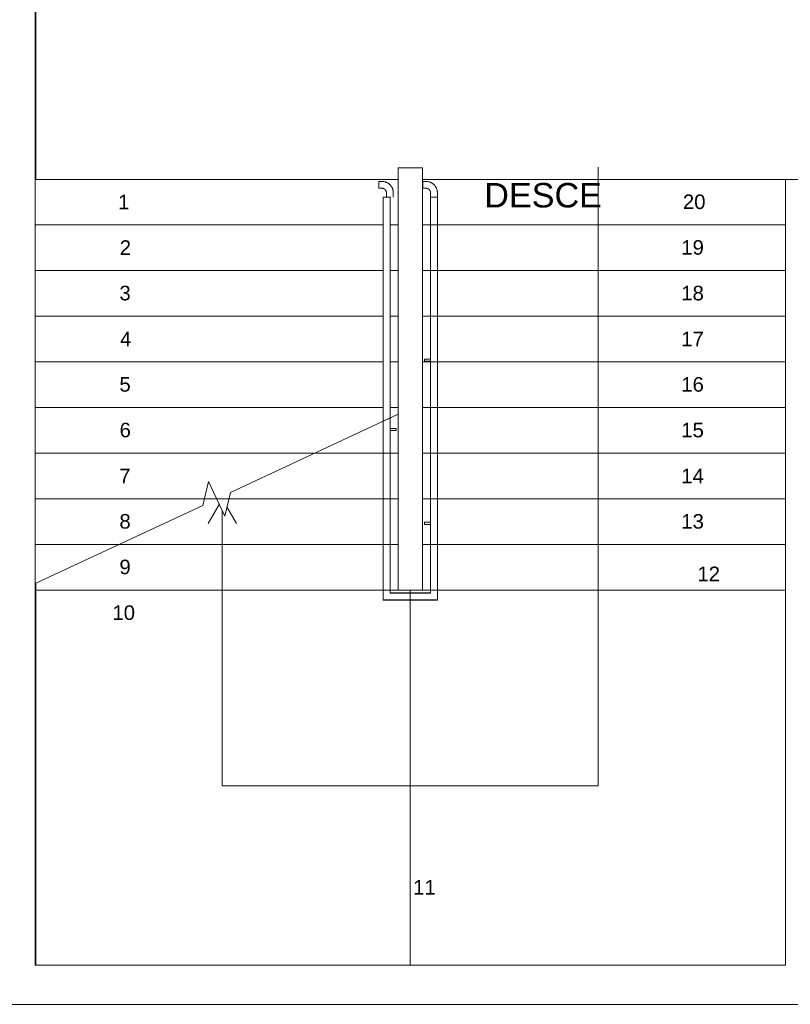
# Model space of a CAD drawing. Header units: millimetres. Extents: x 567 to 934, y -1 to 364.
# Tile 209 of 256: x 625 to 635, y 146 to 158. Entities that reach past the tile are written whole.
import ezdxf

# ---------------------------------------------------------------- set-up
doc = ezdxf.new("R2010")
doc.units = ezdxf.units.MM
doc.header["$MEASUREMENT"] = 0
doc.linetypes.add('NULL', pattern=[0])
doc.layers.add('ARQ FINA', color=8, linetype='Continuous')
doc.layers.add('Balaústres', color=250, linetype='Continuous', lineweight=13)
doc.styles.add('Arial', font='arial.ttf')

msp = doc.modelspace()

# ---------------------------------------------------------------- linework, layer by layer
at = {"layer": 'ARQ FINA', "lineweight": 5}
for p, q in [((625.489, 151.355), (625.489, 158.879)), ((625.499, 158.889), (625.499, 155.835)), ((629.939, 155.975), (629.939, 150.795)), ((630.239, 155.975), (629.939, 155.975)), ((630.239, 150.795), (630.239, 155.975)), ((632.394, 155.835), (632.394, 155.985)), ((629.939, 155.835), (625.489, 155.835)), ((630.239, 155.835), (634.689, 155.835)), ((630.239, 155.835), (634.689, 155.835)), ((630.239, 150.795), (630.239, 155.835)), ((630.239, 155.835), (634.689, 155.835)), ((632.394, 155.275), (632.394, 155.835)), ((634.969, 155.835), (634.689, 155.835)), ((634.689, 146.195), (634.689, 155.835)), ((634.689, 155.835), (634.689, 146.195)), ((629.757, 155.615), (629.799, 155.615)), ((629.757, 155.615), (629.757, 152.868)), ((629.801, 155.615), (629.841, 155.615)), ((629.841, 155.615), (629.841, 152.907)), ((630.337, 155.615), (630.378, 155.615)), ((630.337, 155.615), (630.337, 155.275)), ((630.337, 155.615), (630.421, 155.615)), ((630.337, 155.275), (630.337, 155.615)), ((630.337, 155.615), (630.421, 155.615)), ((630.337, 155.275), (630.337, 155.615)), ((630.379, 155.615), (630.421, 155.615)), ((630.421, 155.615), (630.421, 155.275)), ((630.421, 155.275), (630.421, 155.615)), ((630.421, 155.275), (630.421, 155.615)), ((629.757, 155.275), (625.489, 155.275)), ((629.939, 155.275), (629.841, 155.275)), ((630.239, 155.275), (630.337, 155.275)), ((630.239, 155.275), (634.689, 155.275)), ((630.239, 155.275), (634.689, 155.275)), ((630.337, 155.275), (630.337, 150.757)), ((630.337, 150.761), (630.337, 155.275)), ((630.337, 150.761), (630.337, 155.275)), ((630.421, 155.275), (634.689, 155.275)), ((630.421, 155.275), (630.421, 150.673)), ((630.421, 150.677), (630.421, 155.275)), ((630.421, 150.677), (630.421, 155.275)), ((632.394, 154.715), (632.394, 155.275)), ((629.757, 154.715), (625.489, 154.715)), ((629.939, 154.715), (629.841, 154.715)), ((630.239, 154.715), (630.337, 154.715)), ((630.239, 154.715), (634.689, 154.715)), ((630.239, 154.715), (634.689, 154.715)), ((630.421, 154.715), (634.689, 154.715)), ((632.394, 154.155), (632.394, 154.715)), ((629.757, 154.155), (625.489, 154.155)), ((629.939, 154.155), (629.841, 154.155)), ((630.239, 154.155), (630.337, 154.155)), ((630.239, 154.155), (634.689, 154.155)), ((630.239, 154.155), (634.689, 154.155)), ((630.421, 154.155), (634.689, 154.155)), ((632.394, 153.595), (632.394, 154.155)), ((629.757, 153.595), (625.489, 153.595)), ((629.939, 153.595), (629.841, 153.595)), ((630.239, 153.595), (630.337, 153.595)), ((630.239, 153.595), (634.689, 153.595)), ((630.239, 153.595), (634.689, 153.595)), ((630.421, 153.595), (634.689, 153.595)), ((632.394, 153.035), (632.394, 153.595)), ((629.757, 153.035), (625.489, 153.035)), ((629.939, 153.035), (629.841, 153.035)), ((630.239, 153.035), (630.337, 153.035)), ((630.239, 153.035), (634.689, 153.035)), ((630.239, 153.035), (634.689, 153.035)), ((630.421, 153.035), (634.689, 153.035)), ((632.394, 152.475), (632.394, 153.035)), ((629.757, 152.868), (629.841, 152.907)), ((629.757, 152.868), (629.841, 152.907)), ((629.757, 150.673), (629.757, 152.868)), ((629.757, 152.868), (629.757, 150.677)), ((629.757, 152.868), (629.757, 150.677)), ((629.841, 150.757), (629.841, 152.907)), ((629.841, 152.907), (629.841, 150.761)), ((629.841, 152.907), (629.841, 150.761)), ((628.915, 152.475), (625.489, 152.475)), ((629.757, 152.475), (628.915, 152.475)), ((629.939, 152.475), (628.915, 152.475)), ((629.939, 152.475), (628.915, 152.475)), ((629.939, 152.475), (629.841, 152.475)), ((630.239, 152.475), (630.337, 152.475)), ((630.239, 152.475), (634.689, 152.475)), ((630.239, 152.475), (634.689, 152.475)), ((630.421, 152.475), (634.689, 152.475)), ((632.394, 151.915), (632.394, 152.475)), ((627.564, 151.915), (625.489, 151.915)), ((627.714, 151.915), (627.564, 151.915)), ((627.714, 151.915), (627.564, 151.915)), ((627.714, 151.915), (627.564, 151.915)), ((627.746, 151.848), (627.611, 151.615)), ((627.865, 151.915), (627.714, 151.915)), ((629.757, 151.915), (627.865, 151.915)), ((629.939, 151.915), (627.865, 151.915)), ((629.939, 151.915), (627.865, 151.915)), ((629.939, 151.915), (629.841, 151.915)), ((629.939, 151.906), (629.939, 150.795)), ((630.239, 151.915), (630.337, 151.915)), ((630.239, 151.915), (634.689, 151.915)), ((630.239, 151.915), (634.689, 151.915)), ((630.421, 151.915), (634.689, 151.915)), ((632.394, 151.355), (632.394, 151.915)), ((627.784, 151.765), (627.784, 151.355)), ((627.841, 151.817), (627.958, 151.615)), ((625.489, 151.355), (625.489, 150.878)), ((626.513, 151.355), (625.489, 151.355)), ((629.757, 151.355), (626.513, 151.355)), ((629.939, 151.355), (626.513, 151.355)), ((629.939, 151.355), (626.513, 151.355)), ((627.784, 151.355), (627.784, 150.795)), ((629.939, 151.355), (629.841, 151.355)), ((630.239, 151.355), (630.337, 151.355)), ((630.239, 151.355), (634.689, 151.355)), ((630.239, 151.355), (634.689, 151.355)), ((630.421, 151.355), (634.689, 151.355)), ((632.394, 150.795), (632.394, 151.355)), ((625.489, 146.195), (625.489, 150.878)), ((625.499, 150.883), (625.499, 146.195)), ((629.939, 150.795), (625.489, 150.795)), ((629.939, 150.795), (625.489, 150.795)), ((629.757, 150.795), (625.499, 150.795)), ((627.784, 150.795), (627.784, 148.395)), ((629.939, 150.795), (629.841, 150.795)), ((629.841, 150.761), (630.337, 150.761)), ((629.841, 150.761), (630.337, 150.761)), ((630.337, 150.757), (629.841, 150.757)), ((629.939, 150.795), (630.239, 150.795)), ((629.939, 150.795), (630.239, 150.795)), ((630.089, 150.795), (630.089, 150.757)), ((630.089, 150.795), (630.089, 146.195)), ((630.089, 150.795), (630.089, 146.195)), ((630.239, 150.795), (630.337, 150.795)), ((630.239, 150.795), (634.689, 150.795)), ((630.239, 150.795), (634.689, 150.795)), ((630.421, 150.795), (634.689, 150.795)), ((632.394, 148.395), (632.394, 150.795)), ((629.757, 150.677), (630.421, 150.677)), ((629.757, 150.677), (630.421, 150.677)), ((630.421, 150.673), (629.757, 150.673)), ((630.089, 150.673), (630.089, 146.195)), ((627.784, 148.395), (630.089, 148.395)), ((630.089, 148.395), (632.394, 148.395)), ((634.689, 146.195), (625.489, 146.195)), ((626.631, 146.195), (634.689, 146.195)), ((604.3, 145.715), (638.141, 145.715)), ((612.109, 145.715), (634.969, 145.715))]:
    msp.add_line(p, q, dxfattribs=at)
at = {"layer": 'ARQ FINA', "linetype": 'Continuous', "lineweight": 5}
for p, q in [((629.939, 155.835), (625.489, 155.835)), ((629.757, 155.275), (625.489, 155.275)), ((629.939, 155.275), (629.841, 155.275)), ((630.239, 155.275), (630.337, 155.275)), ((630.421, 155.275), (634.689, 155.275)), ((629.757, 154.715), (625.489, 154.715)), ((629.939, 154.715), (629.841, 154.715)), ((630.239, 154.715), (630.337, 154.715)), ((630.421, 154.715), (634.689, 154.715)), ((629.757, 154.155), (625.489, 154.155)), ((629.939, 154.155), (629.841, 154.155)), ((630.239, 154.155), (630.337, 154.155)), ((630.421, 154.155), (634.689, 154.155)), ((629.757, 153.595), (625.489, 153.595)), ((629.939, 153.595), (629.841, 153.595)), ((630.239, 153.595), (630.337, 153.595)), ((630.421, 153.595), (634.689, 153.595)), ((629.757, 153.035), (625.489, 153.035)), ((629.939, 153.035), (629.841, 153.035)), ((630.239, 153.035), (630.337, 153.035)), ((630.421, 153.035), (634.689, 153.035)), ((627.884, 151.995), (629.939, 152.953)), ((628.915, 152.475), (625.489, 152.475)), ((629.757, 152.475), (628.915, 152.475)), ((629.939, 152.475), (629.841, 152.475)), ((630.239, 152.475), (630.337, 152.475)), ((630.421, 152.475), (634.689, 152.475)), ((627.544, 151.836), (627.615, 152.128)), ((627.615, 152.128), (627.813, 151.703)), ((627.813, 151.703), (627.884, 151.995)), ((627.564, 151.915), (625.489, 151.915)), ((625.489, 150.878), (627.544, 151.836)), ((627.714, 151.915), (627.564, 151.915)), ((627.865, 151.915), (627.714, 151.915)), ((629.757, 151.915), (627.865, 151.915)), ((629.939, 151.915), (629.841, 151.915)), ((630.239, 151.915), (630.337, 151.915)), ((630.421, 151.915), (634.689, 151.915)), ((626.513, 151.355), (625.489, 151.355)), ((629.757, 151.355), (626.513, 151.355)), ((629.939, 151.355), (629.841, 151.355)), ((630.239, 151.355), (630.337, 151.355)), ((630.421, 151.355), (634.689, 151.355)), ((629.757, 150.795), (625.499, 150.795)), ((629.939, 150.795), (629.841, 150.795)), ((630.089, 150.795), (630.089, 150.757)), ((630.239, 150.795), (630.337, 150.795)), ((630.421, 150.795), (634.689, 150.795)), ((630.089, 150.673), (630.089, 146.195))]:
    msp.add_line(p, q, dxfattribs=at)
at = {"layer": 'Balaústres', "lineweight": 5}
for p, q in [((629.742, 155.809), (629.705, 155.809)), ((629.705, 155.809), (629.705, 155.725)), ((630.282, 155.809), (630.245, 155.809)), ((630.245, 155.809), (630.245, 155.725)), ((629.705, 155.725), (629.742, 155.725)), ((630.245, 155.725), (630.282, 155.725)), ((629.797, 155.67), (629.797, 155.615)), ((629.832, 155.615), (629.845, 155.615)), ((629.881, 155.615), (629.881, 155.67)), ((630.337, 155.67), (630.337, 155.615)), ((630.373, 155.615), (630.386, 155.615)), ((630.421, 155.615), (630.421, 155.67)), ((630.337, 153.628), (630.265, 153.628)), ((630.265, 153.628), (630.265, 153.603)), ((630.265, 153.603), (630.337, 153.603)), ((629.914, 152.778), (629.841, 152.778)), ((629.841, 152.753), (629.914, 152.753)), ((629.914, 152.753), (629.914, 152.778)), ((630.337, 151.628), (630.265, 151.628)), ((630.265, 151.628), (630.265, 151.603)), ((630.265, 151.603), (630.337, 151.603))]:
    msp.add_line(p, q, dxfattribs=at)
for points in [[(629.881, 155.67), (629.88, 155.676), (629.88, 155.682), (629.88, 155.687), (629.879, 155.693), (629.878, 155.698), (629.877, 155.703), (629.875, 155.709), (629.874, 155.714), (629.872, 155.719), (629.87, 155.725), (629.867, 155.73), (629.865, 155.735), (629.862, 155.74), (629.859, 155.744), (629.856, 155.749), (629.853, 155.753), (629.85, 155.758), (629.846, 155.762), (629.842, 155.766), (629.838, 155.77), (629.834, 155.774), (629.83, 155.778), (629.826, 155.781), (629.821, 155.784), (629.817, 155.787), (629.812, 155.79), (629.807, 155.793), (629.802, 155.796), (629.797, 155.798), (629.792, 155.8), (629.787, 155.802), (629.781, 155.804), (629.776, 155.805), (629.771, 155.806), (629.765, 155.807), (629.76, 155.808), (629.754, 155.809), (629.749, 155.809), (629.743, 155.809), (629.742, 155.809)], [(629.881, 155.67), (629.88, 155.676), (629.88, 155.682), (629.88, 155.687), (629.879, 155.693), (629.878, 155.698), (629.877, 155.703), (629.875, 155.709), (629.874, 155.714), (629.872, 155.719), (629.87, 155.725), (629.867, 155.73), (629.865, 155.735), (629.862, 155.74), (629.859, 155.744), (629.856, 155.749), (629.853, 155.753), (629.85, 155.758), (629.846, 155.762), (629.842, 155.766), (629.838, 155.77), (629.834, 155.774), (629.83, 155.778), (629.826, 155.781), (629.821, 155.784), (629.817, 155.787), (629.812, 155.79), (629.807, 155.793), (629.802, 155.796), (629.797, 155.798), (629.792, 155.8), (629.787, 155.802), (629.781, 155.804), (629.776, 155.805), (629.771, 155.806), (629.765, 155.807), (629.76, 155.808), (629.754, 155.809), (629.749, 155.809), (629.743, 155.809), (629.742, 155.809)], [(630.421, 155.67), (630.421, 155.676), (630.421, 155.682), (630.42, 155.687), (630.42, 155.693), (630.419, 155.698), (630.417, 155.703), (630.416, 155.709), (630.414, 155.714), (630.413, 155.719), (630.41, 155.725), (630.408, 155.73), (630.406, 155.735), (630.403, 155.74), (630.4, 155.744), (630.397, 155.749), (630.394, 155.753), (630.391, 155.758), (630.387, 155.762), (630.383, 155.766), (630.379, 155.77), (630.375, 155.774), (630.371, 155.778), (630.367, 155.781), (630.362, 155.784), (630.358, 155.787), (630.353, 155.79), (630.348, 155.793), (630.343, 155.796), (630.338, 155.798), (630.333, 155.8), (630.328, 155.802), (630.322, 155.804), (630.317, 155.805), (630.312, 155.806), (630.306, 155.807), (630.301, 155.808), (630.295, 155.809), (630.29, 155.809), (630.284, 155.809), (630.282, 155.809)], [(630.421, 155.67), (630.421, 155.676), (630.421, 155.682), (630.42, 155.687), (630.42, 155.693), (630.419, 155.698), (630.417, 155.703), (630.416, 155.709), (630.414, 155.714), (630.413, 155.719), (630.41, 155.725), (630.408, 155.73), (630.406, 155.735), (630.403, 155.74), (630.4, 155.744), (630.397, 155.749), (630.394, 155.753), (630.391, 155.758), (630.387, 155.762), (630.383, 155.766), (630.379, 155.77), (630.375, 155.774), (630.371, 155.778), (630.367, 155.781), (630.362, 155.784), (630.358, 155.787), (630.353, 155.79), (630.348, 155.793), (630.343, 155.796), (630.338, 155.798), (630.333, 155.8), (630.328, 155.802), (630.322, 155.804), (630.317, 155.805), (630.312, 155.806), (630.306, 155.807), (630.301, 155.808), (630.295, 155.809), (630.29, 155.809), (630.284, 155.809), (630.282, 155.809)], [(629.742, 155.725), (629.744, 155.725), (629.746, 155.725), (629.748, 155.725), (629.75, 155.725), (629.752, 155.724), (629.755, 155.724), (629.757, 155.723), (629.759, 155.723), (629.761, 155.722), (629.763, 155.721), (629.765, 155.72), (629.767, 155.719), (629.769, 155.718), (629.771, 155.717), (629.773, 155.716), (629.774, 155.715), (629.776, 155.713), (629.778, 155.712), (629.779, 155.71), (629.781, 155.709), (629.783, 155.707), (629.784, 155.705), (629.785, 155.704), (629.787, 155.702), (629.788, 155.7), (629.789, 155.698), (629.79, 155.696), (629.791, 155.694), (629.792, 155.692), (629.793, 155.69), (629.794, 155.688), (629.794, 155.686), (629.795, 155.684), (629.795, 155.682), (629.796, 155.68), (629.796, 155.678), (629.796, 155.675), (629.796, 155.673), (629.797, 155.671), (629.797, 155.67)], [(629.787, 155.702), (629.788, 155.7), (629.789, 155.698)], [(630.282, 155.725), (630.285, 155.725), (630.287, 155.725), (630.289, 155.725), (630.291, 155.725), (630.293, 155.724), (630.296, 155.724), (630.298, 155.723), (630.3, 155.723), (630.302, 155.722), (630.304, 155.721), (630.306, 155.72), (630.308, 155.719), (630.31, 155.718), (630.312, 155.717), (630.314, 155.716), (630.315, 155.715), (630.317, 155.713), (630.319, 155.712), (630.32, 155.71), (630.322, 155.709), (630.323, 155.707), (630.325, 155.705), (630.326, 155.704), (630.328, 155.702), (630.329, 155.7), (630.33, 155.698), (630.331, 155.696), (630.332, 155.694), (630.333, 155.692), (630.334, 155.69), (630.334, 155.688), (630.335, 155.686), (630.336, 155.684), (630.336, 155.682), (630.337, 155.68), (630.337, 155.678), (630.337, 155.675), (630.337, 155.673), (630.337, 155.671), (630.337, 155.67)], [(630.328, 155.702), (630.329, 155.7), (630.33, 155.698)]]:
    msp.add_lwpolyline(points, dxfattribs=at)

# ---------------------------------------------------------------- texts
at = {"layer": 'ARQ FINA', "linetype": 'NULL', "lineweight": 5, "attachment_point": 7, "line_spacing_factor": 0.9, "style": 'Arial'}
for s, insert, char_height, width in [('DESCE', (630.996, 155.486), 0.3, 2.88887), ('1', (626.506, 155.468), 0.179, 0.27742), ('20', (633.432, 155.468), 0.1786, 0.55484), ('2', (626.526, 154.908), 0.179, 0.27742), ('19', (633.412, 154.908), 0.1786, 0.55484), ('3', (626.522, 154.348), 0.179, 0.27742), ('18', (633.412, 154.348), 0.1786, 0.55484), ('4', (626.53, 153.788), 0.179, 0.27742), ('17', (633.412, 153.788), 0.1786, 0.55484), ('5', (626.522, 153.228), 0.179, 0.27742), ('16', (633.412, 153.228), 0.1786, 0.55484), ('6', (626.524, 152.668), 0.179, 0.27742), ('15', (633.412, 152.668), 0.1786, 0.55484), ('7', (626.52, 152.108), 0.179, 0.27742), ('14', (633.412, 152.108), 0.1786, 0.55484), ('8', (626.522, 151.548), 0.179, 0.27742), ('13', (633.412, 151.548), 0.1786, 0.55484), ('9', (626.522, 150.988), 0.179, 0.27742), ('12', (633.61, 150.906), 0.1786, 0.55484), ('10', (626.436, 150.428), 0.1786, 0.55484), ('11', (630.124, 147.062), 0.1786, 0.55484)]:
    msp.add_mtext(s, dxfattribs=dict(at, insert=insert, char_height=char_height, width=width))

doc.saveas('drawing.dxf')
